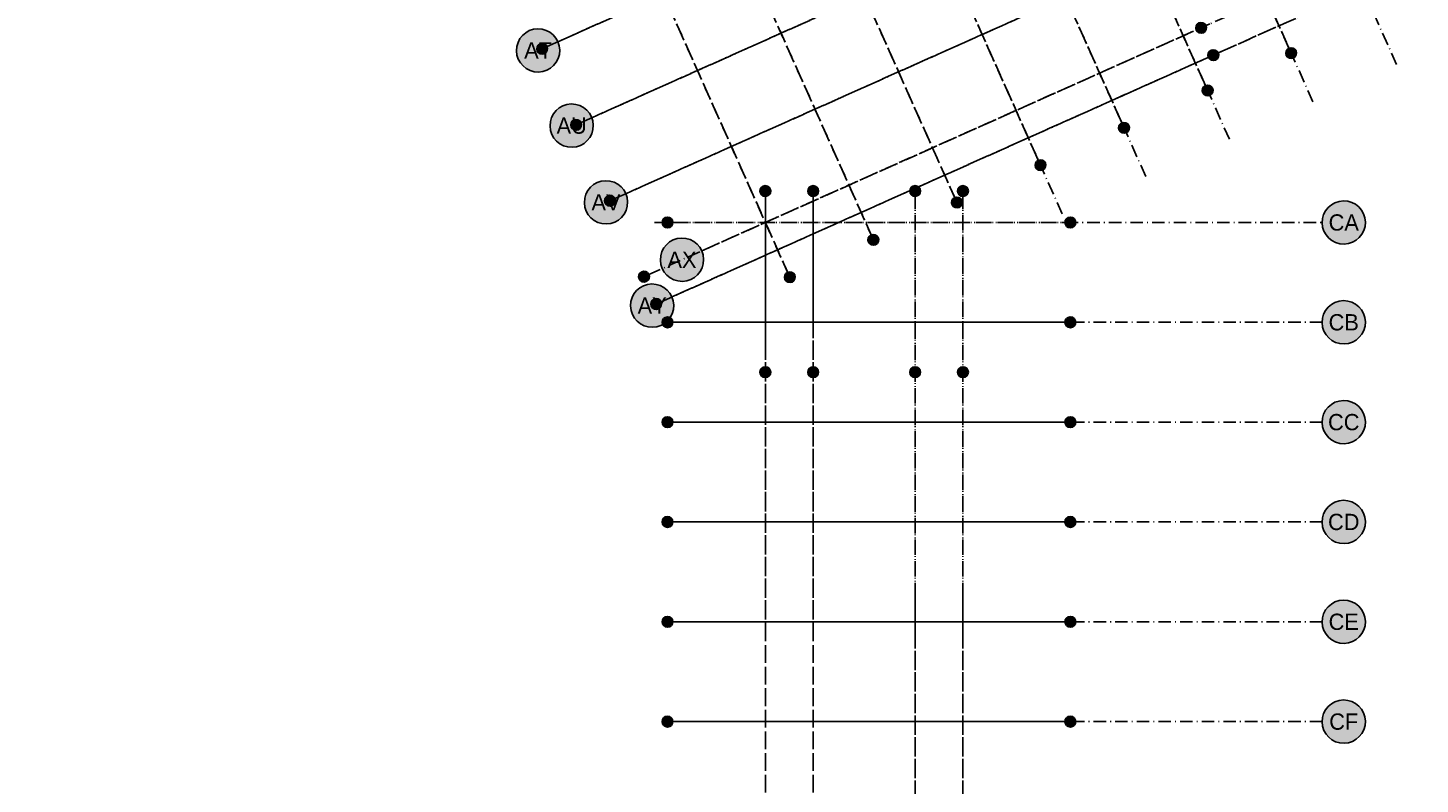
# Model space of a CAD drawing. Header units: millimetres. Extents: x 16159277 to 16906968, y 17874136 to 18424984.
# Tile 2 of 12: x 16352631 to 16519956, y 17968769 to 18059683. Entities that reach past the tile are written whole.
import ezdxf
from ezdxf.enums import TextEntityAlignment as Align

# ---------------------------------------------------------------- set-up
doc = ezdxf.new("R2010")
doc.units = ezdxf.units.MM
doc.header["$LTSCALE"] = 100
doc.linetypes.add('B_GRIDLINE', pattern=[41, 15, -5, 1, -5, 15])
for name, color, linetype in [('S-GRID-2000', 232, 'B_GRIDLINE'), ('S-GRID-2000-IDEN', 13, 'Continuous'), ('S-GRID-300-N', 232, 'B_GRIDLINE'), ('S-GRID-300-P', 232, 'B_GRIDLINE')]:
    doc.layers.add(name, color=color, linetype=linetype)
for name, color, linetype, plot in [('S-GRID-300-N-IDEN', 13, 'Continuous', False), ('S-GRID-300-P-IDEN', 13, 'Continuous', False), ('S-GRID-300-V', 232, 'B_GRIDLINE', False), ('S-GRID-300-V-IDEN', 13, 'Continuous', False), ('S-GRID-300-W', 232, 'B_GRIDLINE', False), ('S-GRID-300-W-IDEN', 13, 'Continuous', False)]:
    doc.layers.add(name, color=color, linetype=linetype, plot=plot)
doc.styles.add('CAA-ENG', font='caa_eng.shx')

# ---------------------------------------------------------------- blocks, each defined once
blk = doc.blocks.new('agrbbc')
h = blk.add_hatch(color=255)
h.dxf.hatch_style = 1
edge = h.paths.add_edge_path()
edge.add_ellipse((1, 0), major_axis=(2600, 45), ratio=1, start_angle=0, end_angle=360)
at = {"linetype": 'Continuous'}
blk.add_ellipse((1, 0), major_axis=(2600, 45), ratio=1, dxfattribs=at)
at = {"style": 'CAA-ENG'}
blk.add_attdef('1', text='', height=1957, dxfattribs=at).set_placement((1, 0), align=Align.MIDDLE_CENTER)

msp = doc.modelspace()

# ---------------------------------------------------------------- linework, layer by layer
at = {"layer": 'S-GRID-2000'}
for p, q in [((16517114, 18055284), (16422933, 18266064)), ((16507071, 18050797), (16412890, 18261577)), ((16497028, 18046309), (16402847, 18257089)), ((16486984, 18041822), (16392804, 18252602)), ((16476941, 18037334), (16382761, 18248115)), ((16464288, 18038690), (16372717, 18243627)), ((16454244, 18034203), (16362674, 18239140)), ((16444201, 18029715), (16352631, 18234652)), ((16416335, 18058009), (16624626, 18151077)), ((16420415, 18048879), (16628705, 18141947)), ((16424494, 18039748), (16632785, 18132817)), ((16433618, 18032872), (16636864, 18123687)), ((16430042, 18027332), (16628529, 18116019)), ((16441264, 17879361), (16441264, 18039416)), ((16447014, 17879361), (16447014, 18039416)), ((16459264, 18039416), (16459264, 17879361)), ((16465014, 18039416), (16465014, 17879361)), ((16427945, 18036289), (16508173, 18036289)), ((16431304, 18024289), (16508173, 18024289)), ((16431304, 18012289), (16508173, 18012289)), ((16431304, 18000289), (16508173, 18000289)), ((16431304, 17988289), (16508173, 17988289)), ((16431304, 17976289), (16508173, 17976289))]:
    msp.add_line(p, q, dxfattribs=at)
at = {"layer": 'S-GRID-300-N'}
for p, q in [((16494152, 18052746), (16470421, 18105863)), ((16484108, 18048259), (16460375, 18101375)), ((16474065, 18043771), (16450332, 18096887)), ((16464022, 18039284), (16440289, 18092400)), ((16453979, 18034796), (16430246, 18087913)), ((16415033, 18057427), (16482438, 18087545)), ((16443936, 18030309), (16420203, 18083425)), ((16419112, 18048297), (16486517, 18078414)), ((16423192, 18039166), (16490596, 18069284)), ((16427271, 18030036), (16494675, 18060154)), ((16428740, 18026750), (16496144, 18056867)), ((16441264, 18021752), (16441264, 18039416)), ((16447014, 18024321), (16447014, 18039416)), ((16459264, 18039416), (16459264, 18029795)), ((16465014, 18039416), (16465014, 18032364)), ((16430153, 18036289), (16473799, 18036289)), ((16430153, 18024289), (16446942, 18024289))]:
    msp.add_line(p, q, dxfattribs=at)
at = {"layer": 'S-GRID-300-P'}
for p, q in [((16504194, 18057233), (16480461, 18110350)), ((16494152, 18052746), (16470421, 18105863)), ((16495695, 18056667), (16564555, 18087434))]:
    msp.add_line(p, q, dxfattribs=at)
at = {"layer": 'S-GRID-300-V'}
for p, q in [((16419112, 18048297), (16426712, 18051692)), ((16423192, 18039167), (16451225, 18051692)), ((16427271, 18030036), (16475737, 18051692)), ((16428740, 18026750), (16484562, 18051692)), ((16443936, 18030309), (16434382, 18051692)), ((16453979, 18034796), (16446430, 18051692)), ((16464022, 18039284), (16458478, 18051692)), ((16474065, 18043771), (16470526, 18051692)), ((16484108, 18048259), (16482574, 18051692)), ((16441264, 17986789), (16441264, 18039789)), ((16447014, 17986789), (16447014, 18039789)), ((16459264, 18039789), (16459264, 17986789)), ((16465014, 18039789), (16465014, 17986789)), ((16430153, 18036289), (16477266, 18036289)), ((16430153, 18024289), (16477266, 18024289)), ((16430153, 18012289), (16477266, 18012289)), ((16430153, 18000289), (16477266, 18000289)), ((16430153, 17988289), (16477266, 17988289))]:
    msp.add_line(p, q, dxfattribs=at)
at = {"layer": 'S-GRID-300-W'}
for p, q in [((16441264, 17926789), (16441264, 17991789)), ((16447014, 17926789), (16447014, 17991789)), ((16459264, 17991789), (16459264, 17926789)), ((16465014, 17991789), (16465014, 17926789)), ((16430153, 17988289), (16477266, 17988289)), ((16430153, 17976289), (16477266, 17976289))]:
    msp.add_line(p, q, dxfattribs=at)

# ---------------------------------------------------------------- block references
at = {"layer": 'S-GRID-2000-IDEN', "linetype": 'Continuous'}
for p, values in [((16413950, 18056969), {'1': 'AT'}), ((16417989, 18047929), {'1': 'AU'}), ((16422109, 18038709), {'1': 'AV'}), ((16510772, 18036289), {'1': 'CA'}), ((16431242, 18031811), {'1': 'AX'}), ((16427657, 18026292), {'1': 'AY'}), ((16510772, 18024289), {'1': 'CB'}), ((16510772, 18012289), {'1': 'CC'}), ((16510772, 18000289), {'1': 'CD'}), ((16510772, 17988289), {'1': 'CE'}), ((16510772, 17976289), {'1': 'CF'})]:
    msp.add_blockref('agrbbc', p, dxfattribs=at).add_auto_attribs(values)
at = {"layer": 'S-GRID-300-N-IDEN', "xscale": 0.25, "yscale": 0.25, "zscale": 0.25, "rotation": 24.08}
for p, values in [((16414439, 18057161), {'1': 'AT'}), ((16494416, 18052152), {'1': '14'}), ((16418518, 18048031), {'1': 'AU'}), ((16484373, 18047665), {'1': '13'}), ((16474330, 18043177), {'1': '12'}), ((16422598, 18038901), {'1': 'AV'}), ((16464287, 18038690), {'1': '11'}), ((16454244, 18034203), {'1': '10'}), ((16426677, 18029771), {'1': 'AX'}), ((16444201, 18029715), {'1': '9'}), ((16428146, 18026485), {'1': 'AY'})]:
    msp.add_blockref('agrbbc', p, dxfattribs=at).add_auto_attribs(values)
at = {"layer": 'S-GRID-300-N-IDEN', "xscale": 0.25, "yscale": 0.25, "zscale": 0.25}
for p, values in [((16441263, 18040066), {'1': '8'}), ((16447013, 18040066), {'1': '9'}), ((16459263, 18040066), {'1': '10'}), ((16465013, 18040066), {'1': '11'}), ((16429503, 18036289), {'1': 'CA'}), ((16429503, 18024289), {'1': 'CB'})]:
    msp.add_blockref('agrbbc', p, dxfattribs=at).add_auto_attribs(values)
at = {"layer": 'S-GRID-300-P-IDEN', "xscale": 0.25, "yscale": 0.25, "zscale": 0.25, "rotation": 24.08}
for p, values in [((16493633, 18059688), {'1': 'AX'}), ((16495101, 18056402), {'1': 'AY'}), ((16504459, 18056640), {'1': '15'}), ((16494416, 18052152), {'1': '14'})]:
    msp.add_blockref('agrbbc', p, dxfattribs=at).add_auto_attribs(values)
at = {"layer": 'S-GRID-300-V-IDEN', "xscale": 0.25, "yscale": 0.25, "zscale": 0.25, "rotation": 24.08}
for p, values in [((16418518, 18048031), {'1': 'AU'}), ((16484373, 18047665), {'1': '13'}), ((16474330, 18043177), {'1': '12'}), ((16422598, 18038901), {'1': 'AV'}), ((16464287, 18038690), {'1': '11'}), ((16454244, 18034203), {'1': '10'}), ((16426677, 18029771), {'1': 'AX'}), ((16444201, 18029715), {'1': '9'}), ((16428146, 18026485), {'1': 'AY'})]:
    msp.add_blockref('agrbbc', p, dxfattribs=at).add_auto_attribs(values)
at = {"layer": 'S-GRID-300-V-IDEN', "xscale": 0.25, "yscale": 0.25, "zscale": 0.25}
for p, values in [((16429503, 18036289), {'1': 'CA'}), ((16477915, 18036289), {'1': 'CA'}), ((16429503, 18024289), {'1': 'CB'}), ((16477915, 18024289), {'1': 'CB'}), ((16441263, 18018289), {'1': '8'}), ((16447013, 18018289), {'1': '9'}), ((16459263, 18018289), {'1': '10'}), ((16465013, 18018289), {'1': '11'}), ((16429503, 18012289), {'1': 'CC'}), ((16477915, 18012289), {'1': 'CC'}), ((16429503, 18000289), {'1': 'CD'}), ((16477915, 18000289), {'1': 'CD'}), ((16429503, 17988289), {'1': 'CE'}), ((16477915, 17988289), {'1': 'CE'})]:
    msp.add_blockref('agrbbc', p, dxfattribs=at).add_auto_attribs(values)
at = {"layer": 'S-GRID-300-W-IDEN', "xscale": 0.25, "yscale": 0.25, "zscale": 0.25}
for p, values in [((16429503, 17988289), {'1': 'CE'}), ((16477915, 17988289), {'1': 'CE'}), ((16429503, 17976289), {'1': 'CF'}), ((16477915, 17976289), {'1': 'CF'})]:
    msp.add_blockref('agrbbc', p, dxfattribs=at).add_auto_attribs(values)

doc.saveas('drawing.dxf')
